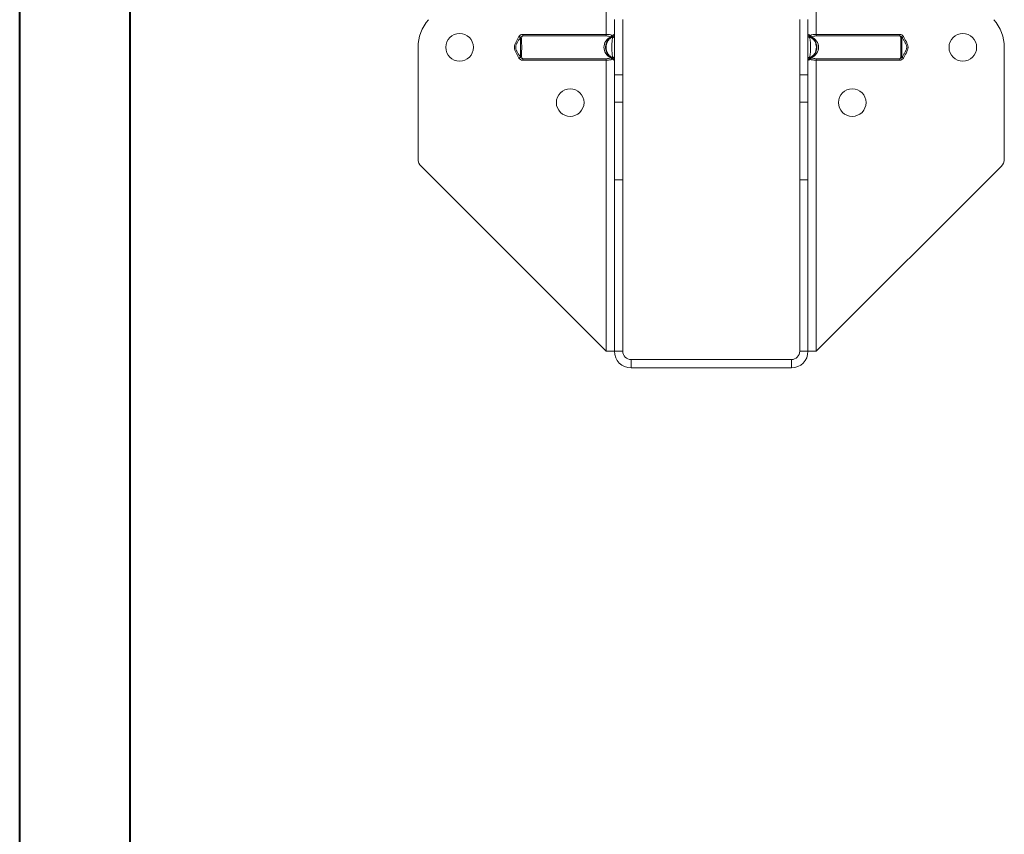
# Model space of a CAD drawing. Header units: millimetres. Extents: x 0 to 210, y 0 to 297.
# Tile 6 of 8: x 0 to 89, y 149 to 222. Entities that reach past the tile are written whole.
import ezdxf

# ---------------------------------------------------------------- set-up
doc = ezdxf.new("R2010")
doc.units = ezdxf.units.MM

msp = doc.modelspace()

# ---------------------------------------------------------------- linework, layer by layer
at = {"color": 7, "linetype": 'Continuous', "lineweight": 40}
for p, q in [((0.079, 0.215), (0.079, 297.215)), ((10.079, 5.215), (10.079, 292.215))]:
    msp.add_line(p, q, dxfattribs=at)
at = {"color": 7, "linetype": 'Continuous', "lineweight": 15}
for p, q in [((53.1, 228.739), (53.1, 221.072)), ((72.1, 221.072), (72.1, 228.739)), ((53.85, 222.431), (53.85, 217.431)), ((54.6, 217.431), (54.6, 222.431)), ((70.6, 217.431), (70.6, 222.431)), ((71.35, 217.431), (71.35, 222.431)), ((45.214, 220.876), (45.348, 220.807)), ((45.557, 221.072), (45.557, 220.932)), ((45.557, 221.072), (53.1, 221.072)), ((53.1, 220.932), (45.557, 220.932)), ((53.1, 221.072), (53.1, 220.932)), ((72.1, 220.932), (72.1, 221.072)), ((72.1, 221.072), (79.643, 221.072)), ((79.643, 220.932), (72.1, 220.932)), ((79.643, 220.932), (79.643, 221.072)), ((79.852, 220.807), (79.985, 220.876)), ((36.1, 219.906), (36.1, 209.82)), ((89.1, 219.905), (89.1, 209.82)), ((45.348, 219.004), (45.214, 218.936)), ((79.985, 218.936), (79.852, 219.004)), ((45.557, 218.879), (53.1, 218.879)), ((45.557, 218.879), (45.557, 218.739)), ((53.1, 218.739), (45.557, 218.739)), ((53.1, 218.879), (53.1, 218.739)), ((53.1, 218.739), (53.1, 192.406)), ((72.1, 218.879), (79.643, 218.879)), ((72.1, 218.739), (72.1, 218.879)), ((72.1, 192.406), (72.1, 218.739)), ((79.643, 218.739), (72.1, 218.739)), ((79.643, 218.739), (79.643, 218.879)), ((53.85, 217.431), (54.6, 217.431)), ((53.85, 214.93), (53.85, 217.431)), ((54.6, 217.431), (54.6, 214.93)), ((70.6, 217.431), (71.35, 217.431)), ((70.6, 214.93), (70.6, 217.431)), ((71.35, 217.431), (71.35, 214.93)), ((54.6, 214.93), (53.85, 214.93)), ((53.85, 207.906), (53.85, 214.93)), ((54.6, 207.906), (54.6, 214.93)), ((71.35, 214.93), (70.6, 214.93)), ((70.6, 207.906), (70.6, 214.93)), ((71.35, 207.906), (71.35, 214.93)), ((53.1, 192.406), (36.392, 209.113)), ((72.1, 192.406), (88.807, 209.113)), ((53.85, 192.406), (53.85, 207.906)), ((54.6, 207.906), (53.85, 207.906)), ((54.6, 192.406), (54.6, 207.906)), ((70.6, 207.906), (71.35, 207.906)), ((70.6, 192.406), (70.6, 207.906)), ((71.35, 192.406), (71.35, 207.906)), ((53.1, 192.406), (53.85, 192.406)), ((54.6, 192.406), (53.85, 192.406)), ((70.6, 192.406), (71.35, 192.406)), ((71.35, 192.406), (72.1, 192.406)), ((55.35, 191.656), (55.35, 190.906)), ((55.35, 191.656), (69.85, 191.656)), ((69.85, 191.656), (69.85, 190.906)), ((55.35, 190.906), (69.85, 190.906))]:
    msp.add_line(p, q, dxfattribs=at)
at = {"color": 7, "linetype": 'Continuous', "lineweight": 15, "flags": 128}
for points in [[(53.85, 220.876), (53.847, 220.862), (53.838, 220.849), (53.824, 220.837), (53.804, 220.827), (53.781, 220.818), (53.755, 220.812), (53.726, 220.808), (53.696, 220.807)], [(71.503, 220.807), (71.473, 220.808), (71.445, 220.812), (71.418, 220.818), (71.395, 220.827), (71.376, 220.837), (71.361, 220.849), (71.353, 220.862), (71.35, 220.876)], [(53.696, 219.004), (53.726, 219.003), (53.755, 218.999), (53.781, 218.993), (53.804, 218.985), (53.824, 218.974), (53.838, 218.962), (53.847, 218.949), (53.85, 218.936)], [(71.35, 218.936), (71.353, 218.949), (71.361, 218.962), (71.376, 218.974), (71.395, 218.985), (71.418, 218.993), (71.445, 218.999), (71.473, 219.003), (71.503, 219.004)]]:
    msp.add_lwpolyline(points, dxfattribs=at)
at = {"color": 7, "linetype": 'Continuous', "lineweight": 15}
for centre in [(39.85, 219.906), (85.35, 219.906), (49.85, 214.906), (75.35, 214.906)]:
    msp.add_circle(centre, 1.25, dxfattribs=at)
for centre, radius, start, end in [((39.849, 219.906), 3.75, 138.18628, 180), ((85.35, 219.905), 3.75, 0, 41.81226), ((53.432, 221.042), 0.206, 296.68842, 344.82648), ((53.561, 220.932), 0.0829, 243.07132, 296.92868), ((53.529, 220.943), 0.11, 309.35104, 23.81354), ((53.7, 221.072), 0.15, 291.1002, 0), ((71.5, 221.072), 0.15, 180, 248.8998), ((71.67, 220.943), 0.11, 156.18646, 230.64896), ((71.768, 221.042), 0.206, 195.17352, 243.31158), ((71.638, 220.932), 0.0829, 243.07132, 296.92868), ((53.561, 218.88), 0.0829, 63.07132, 116.92868), ((53.432, 218.77), 0.206, 15.17352, 63.31158), ((53.529, 218.868), 0.11, 336.18646, 50.64896), ((53.7, 218.739), 0.15, 0, 68.8998), ((71.5, 218.739), 0.15, 111.1002, 180), ((71.67, 218.868), 0.11, 129.35104, 203.81354), ((71.768, 218.77), 0.206, 116.68842, 164.82648), ((71.638, 218.88), 0.0829, 63.07132, 116.92868), ((37.1, 209.82), 1, 180, 225), ((88.1, 209.82), 1, 315, 0), ((55.35, 192.406), 1.5, 180, 270), ((55.35, 192.406), 0.75, 180, 270), ((69.85, 192.406), 1.5, 270, 0), ((69.85, 192.406), 0.75, 270, 0)]:
    msp.add_arc(centre, radius, start, end, dxfattribs=at)
for centre, start_param, end_param in [((54.15, 219.906), 2.095075, 4.18811), ((71.05, 219.906), 5.236668, 7.329703)]:
    msp.add_ellipse(centre, major_axis=(1.25, 0), ratio=0.88, start_param=start_param, end_param=end_param, dxfattribs=at)
for points, knots in [([(45.214, 218.936), (45.133, 219.093), (45.037, 219.243), (44.915, 219.479), (44.878, 219.559), (44.823, 219.728), (44.807, 219.818), (44.807, 219.995), (44.823, 220.083), (44.878, 220.252), (44.915, 220.333), (45.037, 220.568), (45.133, 220.718), (45.214, 220.876)], [0, 0, 0, 0, 0.25, 0.25, 0.375, 0.375, 0.5, 0.5, 0.625, 0.625, 0.75, 0.75, 1, 1, 1, 1]), ([(45.348, 220.807), (45.309, 220.734), (45.266, 220.663), (45.177, 220.521), (45.132, 220.45), (45.048, 220.305), (45.008, 220.231), (44.947, 220.075), (44.927, 219.991), (44.926, 219.822), (44.947, 219.738), (45.008, 219.581), (45.047, 219.507), (45.132, 219.362), (45.177, 219.291), (45.265, 219.149), (45.309, 219.078), (45.348, 219.004)], [0, 0, 0, 0, 0.125, 0.125, 0.25, 0.25, 0.375, 0.375, 0.5, 0.5, 0.625, 0.625, 0.75, 0.75, 0.875, 0.875, 1, 1, 1, 1]), ([(45.557, 221.072), (45.487, 221.072), (45.418, 221.054), (45.297, 220.988), (45.246, 220.938), (45.214, 220.876)], [0, 0, 0, 0, 0.5, 0.5, 1, 1, 1, 1]), ([(45.348, 219.004), (45.347, 219.002), (45.35, 219.019), (45.354, 219.064), (45.355, 219.093), (45.357, 219.187), (45.358, 219.264), (45.359, 219.43), (45.359, 219.521), (45.36, 219.711), (45.36, 219.808), (45.36, 220.005), (45.36, 220.101), (45.359, 220.29), (45.359, 220.381), (45.358, 220.547), (45.357, 220.624), (45.355, 220.719), (45.354, 220.747), (45.35, 220.792), (45.347, 220.809), (45.348, 220.807)], [0, 0, 0, 0, 0.0625, 0.0625, 0.125, 0.125, 0.25, 0.25, 0.375, 0.375, 0.5, 0.5, 0.625, 0.625, 0.75, 0.75, 0.875, 0.875, 0.9375, 0.9375, 1, 1, 1, 1]), ([(45.348, 220.807), (45.367, 220.845), (45.4, 220.875), (45.475, 220.915), (45.515, 220.927), (45.557, 220.932)], [0, 0, 0, 0, 0.5, 0.5, 1, 1, 1, 1]), ([(45.557, 220.932), (45.542, 220.923), (45.527, 220.914), (45.498, 220.893), (45.486, 220.882), (45.468, 220.842), (45.464, 220.811), (45.458, 220.743), (45.457, 220.706), (45.456, 220.625), (45.456, 220.581), (45.457, 220.444), (45.459, 220.343), (45.463, 220.13), (45.465, 220.02), (45.465, 219.795), (45.463, 219.684), (45.459, 219.47), (45.457, 219.368), (45.455, 219.185), (45.455, 219.103), (45.464, 219.001), (45.468, 218.97), (45.486, 218.93), (45.498, 218.918), (45.526, 218.897), (45.542, 218.888), (45.557, 218.879)], [0, 0, 0, 0, 0.03125, 0.03125, 0.0625, 0.0625, 0.125, 0.125, 0.1875, 0.1875, 0.25, 0.25, 0.375, 0.375, 0.5, 0.5, 0.625, 0.625, 0.75, 0.75, 0.875, 0.875, 0.9375, 0.9375, 0.96875, 0.96875, 1, 1, 1, 1]), ([(53.754, 218.879), (53.731, 218.888), (53.71, 218.897), (53.666, 218.917), (53.644, 218.928), (53.571, 218.968), (53.524, 218.999), (53.435, 219.067), (53.394, 219.104), (53.316, 219.185), (53.28, 219.229), (53.184, 219.367), (53.134, 219.469), (53.084, 219.628), (53.071, 219.682), (53.054, 219.792), (53.05, 219.849), (53.05, 220.017), (53.066, 220.128), (53.134, 220.342), (53.183, 220.442), (53.311, 220.627), (53.388, 220.708), (53.521, 220.81), (53.569, 220.842), (53.641, 220.881), (53.665, 220.893), (53.709, 220.914), (53.731, 220.923), (53.754, 220.932)], [0, 0, 0, 0, 0.03125, 0.03125, 0.0625, 0.0625, 0.125, 0.125, 0.1875, 0.1875, 0.25, 0.25, 0.375, 0.375, 0.4375, 0.4375, 0.5, 0.5, 0.625, 0.625, 0.75, 0.75, 0.875, 0.875, 0.9375, 0.9375, 0.96875, 0.96875, 1, 1, 1, 1]), ([(53.696, 220.807), (53.646, 220.809), (53.599, 220.792), (53.511, 220.747), (53.471, 220.719), (53.359, 220.624), (53.295, 220.547), (53.194, 220.38), (53.156, 220.29), (53.105, 220.1), (53.092, 220.004), (53.092, 219.808), (53.105, 219.711), (53.155, 219.523), (53.194, 219.431), (53.295, 219.265), (53.358, 219.188), (53.471, 219.093), (53.511, 219.064), (53.598, 219.02), (53.646, 219.002), (53.696, 219.004)], [0, 0, 0, 0, 0.0625, 0.0625, 0.125, 0.125, 0.25, 0.25, 0.375, 0.375, 0.5, 0.5, 0.625, 0.625, 0.75, 0.75, 0.875, 0.875, 0.9375, 0.9375, 1, 1, 1, 1]), ([(53.1, 221.072), (53.15, 221.072), (53.199, 221.07), (53.296, 221.064), (53.344, 221.059), (53.48, 221.04), (53.562, 221.019), (53.63, 220.988)], [0, 0, 0, 0, 0.25, 0.25, 0.5, 0.5, 1, 1, 1, 1]), ([(53.524, 220.858), (53.469, 220.886), (53.402, 220.904), (53.256, 220.927), (53.178, 220.932), (53.1, 220.932)], [0, 0, 0, 0, 0.5, 0.5, 1, 1, 1, 1]), ([(53.696, 219.004), (53.68, 219.078), (53.667, 219.149), (53.647, 219.291), (53.639, 219.362), (53.626, 219.507), (53.62, 219.581), (53.612, 219.737), (53.609, 219.822), (53.609, 219.992), (53.612, 220.075), (53.621, 220.231), (53.626, 220.305), (53.639, 220.45), (53.647, 220.521), (53.667, 220.663), (53.68, 220.734), (53.696, 220.807)], [0, 0, 0, 0, 0.125, 0.125, 0.25, 0.25, 0.375, 0.375, 0.5, 0.5, 0.625, 0.625, 0.75, 0.75, 0.875, 0.875, 1, 1, 1, 1]), ([(53.63, 220.988), (53.697, 221.019), (53.753, 221.04), (53.81, 221.059), (53.825, 221.064), (53.845, 221.07), (53.85, 221.072), (53.85, 221.072)], [0, 0, 0, 0, 0.5, 0.5, 0.75, 0.75, 1, 1, 1, 1]), ([(53.754, 220.932), (53.742, 220.927), (53.728, 220.915), (53.709, 220.876), (53.704, 220.845), (53.696, 220.807)], [0, 0, 0, 0, 0.5, 0.5, 1, 1, 1, 1]), ([(71.35, 221.072), (71.35, 221.072), (71.355, 221.07), (71.374, 221.064), (71.389, 221.059), (71.446, 221.04), (71.502, 221.019), (71.569, 220.988)], [0, 0, 0, 0, 0.25, 0.25, 0.5, 0.5, 1, 1, 1, 1]), ([(71.503, 220.807), (71.495, 220.845), (71.49, 220.875), (71.471, 220.915), (71.457, 220.927), (71.446, 220.932)], [0, 0, 0, 0, 0.5, 0.5, 1, 1, 1, 1]), ([(71.446, 220.932), (71.468, 220.923), (71.49, 220.914), (71.535, 220.893), (71.558, 220.881), (71.63, 220.842), (71.678, 220.81), (71.811, 220.708), (71.888, 220.627), (72.017, 220.442), (72.066, 220.342), (72.133, 220.128), (72.15, 220.017), (72.15, 219.849), (72.145, 219.792), (72.128, 219.682), (72.115, 219.628), (72.065, 219.469), (72.015, 219.367), (71.919, 219.229), (71.883, 219.185), (71.805, 219.104), (71.764, 219.067), (71.675, 218.999), (71.628, 218.968), (71.555, 218.928), (71.533, 218.917), (71.489, 218.897), (71.468, 218.888), (71.446, 218.879)], [0, 0, 0, 0, 0.03125, 0.03125, 0.0625, 0.0625, 0.125, 0.125, 0.25, 0.25, 0.375, 0.375, 0.5, 0.5, 0.5625, 0.5625, 0.625, 0.625, 0.75, 0.75, 0.8125, 0.8125, 0.875, 0.875, 0.9375, 0.9375, 0.96875, 0.96875, 1, 1, 1, 1]), ([(71.503, 219.004), (71.553, 219.002), (71.601, 219.02), (71.688, 219.064), (71.728, 219.092), (71.841, 219.188), (71.904, 219.265), (72.005, 219.431), (72.044, 219.523), (72.094, 219.711), (72.107, 219.808), (72.107, 220.004), (72.094, 220.1), (72.043, 220.29), (72.005, 220.38), (71.904, 220.547), (71.841, 220.623), (71.728, 220.719), (71.688, 220.747), (71.6, 220.792), (71.553, 220.809), (71.503, 220.807)], [0, 0, 0, 0, 0.0625, 0.0625, 0.125, 0.125, 0.25, 0.25, 0.375, 0.375, 0.5, 0.5, 0.625, 0.625, 0.75, 0.75, 0.875, 0.875, 0.9375, 0.9375, 1, 1, 1, 1]), ([(71.503, 220.807), (71.52, 220.734), (71.532, 220.663), (71.552, 220.521), (71.56, 220.45), (71.573, 220.305), (71.579, 220.231), (71.587, 220.075), (71.59, 219.991), (71.59, 219.822), (71.587, 219.738), (71.579, 219.581), (71.573, 219.507), (71.56, 219.362), (71.552, 219.291), (71.532, 219.149), (71.52, 219.078), (71.503, 219.004)], [0, 0, 0, 0, 0.125, 0.125, 0.25, 0.25, 0.375, 0.375, 0.5, 0.5, 0.625, 0.625, 0.75, 0.75, 0.875, 0.875, 1, 1, 1, 1]), ([(71.569, 220.988), (71.637, 221.019), (71.719, 221.04), (71.855, 221.059), (71.903, 221.064), (72, 221.07), (72.049, 221.072), (72.1, 221.072)], [0, 0, 0, 0, 0.5, 0.5, 0.75, 0.75, 1, 1, 1, 1]), ([(72.1, 220.932), (72.021, 220.932), (71.943, 220.927), (71.798, 220.904), (71.731, 220.886), (71.675, 220.858)], [0, 0, 0, 0, 0.5, 0.5, 1, 1, 1, 1]), ([(79.985, 220.876), (79.953, 220.938), (79.902, 220.988), (79.782, 221.054), (79.712, 221.072), (79.643, 221.072)], [0, 0, 0, 0, 0.5, 0.5, 1, 1, 1, 1]), ([(79.643, 218.879), (79.657, 218.888), (79.673, 218.897), (79.702, 218.918), (79.713, 218.93), (79.731, 218.97), (79.735, 219.001), (79.744, 219.103), (79.744, 219.185), (79.742, 219.368), (79.74, 219.47), (79.736, 219.684), (79.735, 219.795), (79.735, 220.02), (79.736, 220.13), (79.74, 220.344), (79.742, 220.444), (79.743, 220.581), (79.744, 220.625), (79.742, 220.706), (79.741, 220.743), (79.735, 220.811), (79.731, 220.842), (79.713, 220.882), (79.701, 220.893), (79.673, 220.914), (79.657, 220.923), (79.643, 220.932)], [0, 0, 0, 0, 0.03125, 0.03125, 0.0625, 0.0625, 0.125, 0.125, 0.25, 0.25, 0.375, 0.375, 0.5, 0.5, 0.625, 0.625, 0.75, 0.75, 0.8125, 0.8125, 0.875, 0.875, 0.9375, 0.9375, 0.96875, 0.96875, 1, 1, 1, 1]), ([(79.643, 220.932), (79.684, 220.927), (79.724, 220.915), (79.799, 220.876), (79.832, 220.845), (79.852, 220.807)], [0, 0, 0, 0, 0.5, 0.5, 1, 1, 1, 1]), ([(79.852, 220.807), (79.852, 220.809), (79.849, 220.792), (79.846, 220.747), (79.844, 220.719), (79.842, 220.624), (79.841, 220.547), (79.84, 220.381), (79.84, 220.29), (79.84, 220.101), (79.84, 220.005), (79.84, 219.808), (79.84, 219.711), (79.84, 219.522), (79.84, 219.43), (79.841, 219.264), (79.842, 219.187), (79.844, 219.092), (79.846, 219.064), (79.849, 219.019), (79.852, 219.002), (79.852, 219.004)], [0, 0, 0, 0, 0.0625, 0.0625, 0.125, 0.125, 0.25, 0.25, 0.375, 0.375, 0.5, 0.5, 0.625, 0.625, 0.75, 0.75, 0.875, 0.875, 0.9375, 0.9375, 1, 1, 1, 1]), ([(79.852, 219.004), (79.89, 219.078), (79.934, 219.149), (80.022, 219.291), (80.067, 219.362), (80.152, 219.507), (80.191, 219.581), (80.252, 219.737), (80.273, 219.822), (80.273, 219.992), (80.252, 220.075), (80.191, 220.231), (80.152, 220.305), (80.067, 220.45), (80.022, 220.521), (79.934, 220.663), (79.89, 220.734), (79.852, 220.807)], [0, 0, 0, 0, 0.125, 0.125, 0.25, 0.25, 0.375, 0.375, 0.5, 0.5, 0.625, 0.625, 0.75, 0.75, 0.875, 0.875, 1, 1, 1, 1]), ([(79.985, 220.876), (80.066, 220.718), (80.162, 220.568), (80.284, 220.333), (80.321, 220.252), (80.376, 220.083), (80.392, 219.996), (80.393, 219.818), (80.376, 219.728), (80.321, 219.559), (80.284, 219.479), (80.162, 219.243), (80.066, 219.093), (79.985, 218.936)], [0, 0, 0, 0, 0.25, 0.25, 0.375, 0.375, 0.5, 0.5, 0.625, 0.625, 0.75, 0.75, 1, 1, 1, 1]), ([(45.557, 218.879), (45.515, 218.884), (45.475, 218.896), (45.4, 218.936), (45.367, 218.966), (45.348, 219.004)], [0, 0, 0, 0, 0.5, 0.5, 1, 1, 1, 1]), ([(53.696, 219.004), (53.704, 218.966), (53.709, 218.936), (53.728, 218.896), (53.742, 218.884), (53.754, 218.879)], [0, 0, 0, 0, 0.5, 0.5, 1, 1, 1, 1]), ([(71.446, 218.879), (71.457, 218.884), (71.471, 218.896), (71.49, 218.936), (71.495, 218.966), (71.503, 219.004)], [0, 0, 0, 0, 0.5, 0.5, 1, 1, 1, 1]), ([(79.852, 219.004), (79.832, 218.966), (79.799, 218.936), (79.724, 218.896), (79.684, 218.884), (79.643, 218.879)], [0, 0, 0, 0, 0.5, 0.5, 1, 1, 1, 1]), ([(45.214, 218.936), (45.246, 218.873), (45.297, 218.823), (45.418, 218.757), (45.487, 218.739), (45.557, 218.739)], [0, 0, 0, 0, 0.5, 0.5, 1, 1, 1, 1]), ([(53.1, 218.879), (53.178, 218.879), (53.256, 218.884), (53.402, 218.907), (53.469, 218.925), (53.524, 218.953)], [0, 0, 0, 0, 0.5, 0.5, 1, 1, 1, 1]), ([(53.63, 218.824), (53.562, 218.792), (53.48, 218.772), (53.344, 218.752), (53.296, 218.747), (53.199, 218.741), (53.15, 218.739), (53.1, 218.739)], [0, 0, 0, 0, 0.5, 0.5, 0.75, 0.75, 1, 1, 1, 1]), ([(53.85, 218.739), (53.85, 218.739), (53.845, 218.741), (53.825, 218.747), (53.81, 218.752), (53.753, 218.772), (53.697, 218.792), (53.63, 218.824)], [0, 0, 0, 0, 0.25, 0.25, 0.5, 0.5, 1, 1, 1, 1]), ([(71.569, 218.824), (71.502, 218.792), (71.446, 218.772), (71.389, 218.752), (71.374, 218.747), (71.355, 218.741), (71.35, 218.739), (71.35, 218.739)], [0, 0, 0, 0, 0.5, 0.5, 0.75, 0.75, 1, 1, 1, 1]), ([(72.1, 218.739), (72.049, 218.739), (72, 218.741), (71.903, 218.747), (71.855, 218.752), (71.719, 218.772), (71.637, 218.792), (71.569, 218.824)], [0, 0, 0, 0, 0.25, 0.25, 0.5, 0.5, 1, 1, 1, 1]), ([(71.675, 218.953), (71.731, 218.925), (71.798, 218.907), (71.943, 218.884), (72.021, 218.879), (72.1, 218.879)], [0, 0, 0, 0, 0.5, 0.5, 1, 1, 1, 1]), ([(79.643, 218.739), (79.712, 218.739), (79.781, 218.757), (79.903, 218.823), (79.953, 218.874), (79.985, 218.936)], [0, 0, 0, 0, 0.5, 0.5, 1, 1, 1, 1])]:
    msp.add_open_spline(points, degree=3, knots=knots, dxfattribs=at)

doc.saveas('drawing.dxf')
